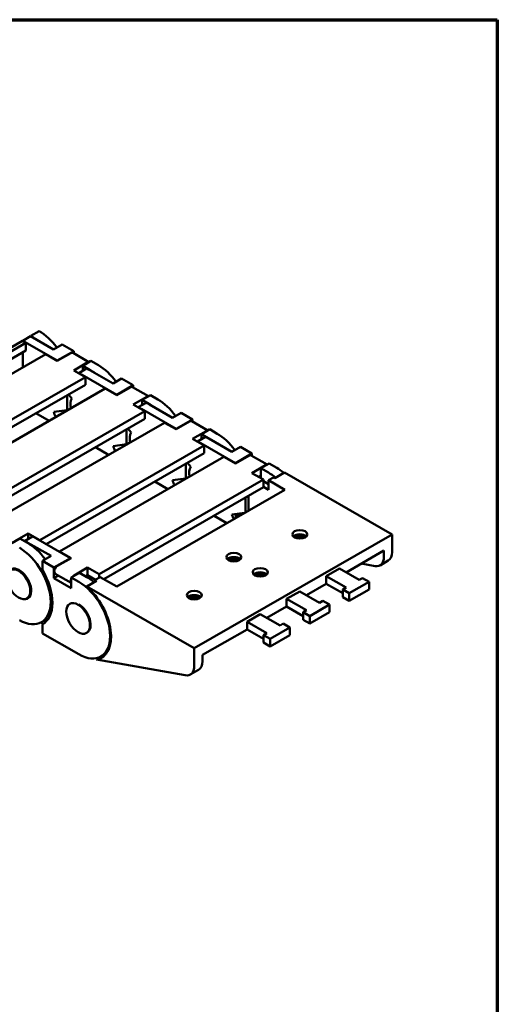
# Model space of a CAD drawing. Header units: millimetres. Extents: x 12 to 512, y 12 to 370.
# Tile 10 of 10: x 449 to 512, y 227 to 359. Entities that reach past the tile are written whole.
import ezdxf

# ---------------------------------------------------------------- set-up
doc = ezdxf.new("R2010")
doc.units = ezdxf.units.MM
doc.header["$LTSCALE"] = 1.25
doc.layers.get('0').update_dxf_attribs({"lineweight": 25})
doc.layers.add('경계(ISO)', color=7, linetype='Continuous', lineweight=70)
doc.layers.add('외형선(ISO)', color=7, linetype='Continuous', lineweight=50)

# ---------------------------------------------------------------- blocks, each defined once
blk = doc.blocks.new('경계 도면틀')
at = {"layer": '경계(ISO)'}
for p, q in [((230, 287), (410, 287)), ((410, 287), (410, 10))]:
    blk.add_line(p, q, dxfattribs=at)

msp = doc.modelspace()

# ---------------------------------------------------------------- linework, layer by layer
at = {"layer": '외형선(ISO)'}
for p, q in [((450.04, 316.375), (451.144, 317.011)), ((426.882, 303.039), (448.891, 315.713)), ((449.368, 315.438), (427.359, 302.764)), ((448.891, 315.713), (449.368, 315.438)), ((448.935, 315.738), (449.995, 316.349)), ((453.566, 313.071), (448.935, 315.738)), ((448.935, 315.688), (448.935, 315.738)), ((449.368, 315.438), (449.368, 314.416)), ((449.995, 316.349), (453.08, 314.573)), ((450.04, 316.324), (450.04, 316.375)), ((449.368, 314.416), (428.202, 302.228)), ((448.935, 312.135), (448.935, 314.167)), ((453.08, 314.573), (454.229, 315.235)), ((455.776, 314.344), (453.566, 313.071)), ((453.566, 313.021), (455.378, 314.064)), ((454.229, 315.235), (455.776, 314.344)), ((457.814, 312.871), (455.69, 314.095)), ((455.776, 314.045), (455.776, 314.344)), ((452.019, 313.911), (430.011, 301.237)), ((452.019, 313.911), (453.566, 313.021)), ((453.566, 313.071), (453.566, 313.021)), ((457.588, 312.791), (455.776, 311.748)), ((456.969, 312.384), (458.074, 313.021)), ((458.074, 313.021), (459.09, 312.435)), ((455.776, 311.748), (457.323, 310.857)), ((456.439, 311.39), (457.499, 312.001)), ((456.439, 311.39), (456.439, 311.366)), ((456.969, 312.384), (456.969, 311.696)), ((457.985, 311.799), (456.969, 312.384)), ((457.941, 311.774), (461.035, 309.992)), ((457.323, 310.857), (435.314, 298.183)), ((461.521, 308.49), (456.881, 311.163)), ((457.323, 310.857), (457.323, 309.835)), ((461.035, 309.992), (462.184, 310.654)), ((462.184, 310.654), (463.731, 309.763)), ((457.323, 309.835), (436.157, 297.647)), ((459.974, 309.33), (437.966, 296.656)), ((459.974, 309.33), (461.521, 308.44)), ((463.731, 309.763), (461.521, 308.49)), ((461.521, 308.44), (463.333, 309.483)), ((465.769, 308.29), (463.645, 309.514)), ((463.731, 309.464), (463.731, 309.763)), ((454.892, 308.436), (454.892, 306.432)), ((455.522, 307.998), (455.082, 308.545)), ((461.521, 308.49), (461.521, 308.44)), ((465.543, 308.211), (463.731, 307.167)), ((464.924, 307.803), (466.029, 308.44)), ((464.924, 307.803), (464.924, 307.115)), ((465.94, 307.218), (464.924, 307.803)), ((466.029, 308.44), (467.045, 307.854)), ((465.278, 306.276), (443.269, 293.602)), ((454.892, 306.432), (453.083, 306.196)), ((454.892, 306.432), (455.367, 306.705)), ((463.731, 307.167), (465.278, 306.276)), ((464.394, 306.809), (465.454, 307.42)), ((464.394, 306.809), (464.394, 306.785)), ((469.476, 303.91), (464.836, 306.582)), ((465.278, 306.276), (465.278, 305.254)), ((465.896, 307.193), (468.99, 305.411)), ((465.278, 305.254), (444.112, 293.066)), ((452.476, 305.013), (450.712, 306.029)), ((468.99, 305.411), (470.139, 306.073)), ((471.686, 305.182), (469.476, 303.91)), ((469.476, 303.859), (471.288, 304.902)), ((470.139, 306.073), (471.686, 305.182)), ((473.724, 303.709), (471.6, 304.933)), ((471.686, 304.883), (471.686, 305.182)), ((467.929, 304.749), (445.92, 292.075)), ((462.847, 303.855), (462.847, 301.851)), ((463.477, 303.417), (463.037, 303.964)), ((467.929, 304.749), (469.476, 303.859)), ((469.476, 303.91), (469.476, 303.859)), ((473.498, 303.63), (471.686, 302.586)), ((472.879, 303.222), (473.984, 303.859)), ((473.984, 303.859), (475, 303.273)), ((471.686, 302.586), (473.232, 301.695)), ((472.349, 302.228), (473.409, 302.839)), ((472.349, 302.228), (472.349, 302.204)), ((472.879, 303.222), (472.879, 302.534)), ((473.895, 302.637), (472.879, 303.222)), ((473.851, 302.612), (476.945, 300.83)), ((473.232, 301.695), (451.224, 289.021)), ((460.431, 300.432), (458.667, 301.448)), ((462.847, 301.851), (461.038, 301.615)), ((462.847, 301.851), (463.322, 302.124)), ((477.431, 299.329), (472.791, 302.001)), ((473.232, 301.695), (473.232, 300.673)), ((476.945, 300.83), (478.094, 301.492)), ((478.094, 301.492), (479.641, 300.601)), ((473.232, 300.673), (452.067, 288.485)), ((475.884, 300.168), (453.875, 287.494)), ((475.884, 300.168), (477.431, 299.278)), ((479.641, 300.601), (477.431, 299.329)), ((477.431, 299.278), (479.243, 300.321)), ((481.679, 299.128), (479.555, 300.352)), ((479.641, 300.302), (479.641, 300.601)), ((470.802, 299.274), (470.802, 297.27)), ((471.432, 298.836), (470.992, 299.383)), ((477.431, 299.329), (477.431, 299.278)), ((481.453, 299.049), (479.641, 298.005)), ((480.834, 298.641), (481.939, 299.278)), ((480.834, 298.641), (480.834, 297.318)), ((481.85, 298.056), (480.834, 298.641)), ((481.939, 299.278), (482.955, 298.692)), ((481.187, 297.114), (459.179, 284.44)), ((468.386, 295.851), (466.622, 296.867)), ((470.802, 297.27), (468.993, 297.034)), ((470.802, 297.27), (471.276, 297.543)), ((479.641, 298.005), (481.187, 297.114)), ((480.834, 297.67), (480.528, 297.494)), ((481.187, 297.114), (481.187, 296.093)), ((481.187, 296.906), (481.85, 296.524)), ((482.513, 297.42), (481.85, 297.038)), ((481.85, 297.038), (481.85, 295.761)), ((481.85, 297.038), (484.06, 295.766)), ((482.693, 297.317), (482.513, 297.42)), ((484.019, 298.08), (482.693, 297.317)), ((498.423, 289.785), (484.019, 298.08)), ((481.187, 296.093), (459.801, 283.777)), ((461.521, 282.786), (484.06, 295.766)), ((481.85, 295.761), (481.187, 296.142)), ((478.757, 294.693), (478.757, 292.712)), ((479.199, 294.947), (479.199, 292.966)), ((476.297, 291.295), (474.577, 292.286)), ((478.706, 292.682), (476.948, 292.453)), ((477.396, 292.194), (478.059, 292.576)), ((477.627, 292.061), (477.396, 292.194)), ((478.059, 292.576), (478.29, 292.443)), ((448.572, 289.225), (447.467, 288.589)), ((447.865, 288.869), (449.677, 289.912)), ((449.589, 288.64), (448.572, 289.225)), ((450.252, 289.503), (449.191, 288.893)), ((449.677, 289.912), (449.677, 289.173)), ((449.677, 289.912), (451.224, 289.021)), ((455.334, 286.604), (450.693, 289.276)), ((451.224, 289.021), (451.224, 288.971)), ((471.907, 274.515), (498.423, 289.785)), ((486.712, 289.453), (486.712, 289.354)), ((498.423, 287.411), (498.423, 289.785)), ((449.191, 288.893), (449.191, 288.869)), ((449.633, 288.665), (452.726, 286.884)), ((452.726, 286.884), (451.577, 286.222)), ((453.124, 285.331), (455.334, 286.604)), ((455.422, 286.604), (453.61, 285.56)), ((453.875, 287.494), (455.422, 286.604)), ((453.875, 287.494), (453.875, 287.444)), ((455.334, 286.604), (455.334, 286.553)), ((492.239, 284.691), (497.318, 287.616)), ((497.318, 287.616), (497.318, 286.775)), ((451.577, 286.222), (453.124, 285.331)), ((451.577, 286.222), (451.577, 285.017)), ((453.124, 283.901), (453.124, 285.331)), ((455.82, 284.288), (457.632, 285.331)), ((457.632, 285.331), (457.632, 284.309)), ((457.632, 285.331), (459.179, 284.44)), ((491.352, 285.202), (489.584, 284.184)), ((494.004, 283.675), (491.352, 285.202)), ((496.126, 285.529), (494.268, 285.859)), ((497.903, 286.262), (496.798, 285.626)), ((453.738, 284.254), (453.124, 283.901)), ((455.422, 282.577), (453.124, 283.901)), ((453.298, 284.508), (455.422, 283.285)), ((456.527, 284.644), (455.422, 284.008)), ((455.422, 284.008), (455.422, 282.577)), ((455.422, 284.008), (456.439, 283.423)), ((457.544, 284.059), (456.527, 284.644)), ((457.37, 284.159), (457.632, 284.309)), ((457.632, 284.309), (458.689, 283.7)), ((458.276, 283.938), (457.991, 283.774)), ((459.311, 284.059), (458.649, 283.677)), ((458.649, 283.677), (458.649, 283.47)), ((458.649, 283.677), (458.828, 283.574)), ((459.179, 284.44), (459.179, 283.982)), ((459.311, 284.059), (461.521, 282.786)), ((489.584, 284.184), (489.584, 283.162)), ((489.584, 284.184), (492.236, 282.657)), ((494.446, 283.93), (494.004, 283.675)), ((495.329, 283.421), (494.446, 283.93)), ((458.828, 283.574), (457.502, 282.81)), ((471.907, 274.515), (457.502, 282.81)), ((486.936, 281.637), (489.584, 283.162)), ((489.584, 283.162), (491.794, 281.89)), ((492.236, 282.657), (491.794, 282.403)), ((491.794, 281.381), (491.794, 282.403)), ((491.794, 282.403), (492.678, 281.894)), ((492.678, 281.894), (495.329, 283.421)), ((492.678, 280.872), (495.329, 282.399)), ((495.329, 282.399), (495.329, 283.421)), ((449.839, 281.406), (449.487, 281.203)), ((486.049, 282.148), (484.281, 281.13)), ((484.281, 281.13), (484.281, 280.108)), ((484.281, 281.13), (486.933, 279.603)), ((488.7, 280.621), (486.049, 282.148)), ((491.794, 281.381), (492.678, 280.872)), ((492.678, 280.872), (492.678, 281.894)), ((455.316, 280.518), (455.227, 280.467)), ((481.633, 278.583), (484.281, 280.108)), ((484.281, 280.108), (486.491, 278.836)), ((487.375, 278.84), (490.026, 280.367)), ((489.142, 280.876), (488.7, 280.621)), ((490.026, 280.367), (489.142, 280.876)), ((490.026, 279.345), (490.026, 280.367)), ((452.424, 278.567), (451.447, 278.004)), ((480.745, 279.094), (478.978, 278.076)), ((483.397, 277.567), (480.745, 279.094)), ((486.933, 279.603), (486.491, 279.349)), ((486.491, 278.327), (486.491, 279.349)), ((486.491, 279.349), (487.375, 278.84)), ((487.375, 277.818), (490.026, 279.345)), ((487.375, 277.818), (487.375, 278.84)), ((451.678, 277.779), (451.365, 277.959)), ((451.628, 277.748), (451.577, 277.719)), ((451.577, 277.719), (451.577, 276.514)), ((478.978, 278.076), (478.978, 277.054)), ((478.978, 278.076), (481.629, 276.549)), ((482.071, 275.786), (484.723, 277.313)), ((483.839, 277.822), (483.397, 277.567)), ((484.723, 277.313), (483.839, 277.822)), ((484.723, 276.291), (484.723, 277.313)), ((486.491, 278.327), (487.375, 277.818)), ((456.439, 273.714), (451.577, 276.514)), ((457.571, 276.624), (457.473, 276.568)), ((473.011, 273.618), (478.978, 277.054)), ((478.978, 277.054), (481.187, 275.782)), ((481.629, 276.549), (481.187, 276.295)), ((481.187, 275.273), (481.187, 276.295)), ((481.187, 276.295), (482.071, 275.786)), ((482.071, 274.764), (484.723, 276.291)), ((482.071, 274.764), (482.071, 275.786)), ((471.907, 272.141), (471.907, 274.515)), ((481.187, 275.273), (482.071, 274.764)), ((458.811, 273.013), (460.053, 273.728)), ((460.155, 273.857), (459.402, 273.423)), ((460.098, 273.783), (460.044, 273.793)), ((473.011, 273.618), (473.011, 272.777)), ((458.811, 273.013), (470.714, 270.895)), ((471.386, 270.992), (472.491, 271.629))]:
    msp.add_line(p, q, dxfattribs=at)
for centre, major_axis, ratio, start_param, end_param in [((451.135, 312.162), (2.963, -5.145), 0.5780931, 1.7603853, 2.355963), ((450.031, 311.526), (-2.963, 5.145), 0.5780931, 5.3547791, 5.4975557), ((455.378, 313.553), (0.312, 0.542), 0.5780931, 0, 0.7834645), ((457.588, 312.281), (0.312, 0.542), 0.5780931, 0.333324, 0.7834645), ((456.881, 306.309), (-2.963, 5.145), 0.5780931, 5.4997209, 5.6051794), ((457.941, 306.919), (2.963, -5.145), 0.5780931, 2.3581282, 2.4635867), ((457.985, 306.945), (-2.963, 5.145), 0.5780931, 5.3547791, 5.4997209), ((459.09, 307.581), (2.963, -5.145), 0.5780931, 1.7603853, 2.3581282), ((463.333, 308.972), (0.312, 0.542), 0.5780931, 0, 0.7834645), ((456.881, 306.309), (-1.107, 1.923), 0.5780931, 0.2637331, 1.065077), ((465.543, 307.7), (0.312, 0.542), 0.5780931, 0.333324, 0.7834645), ((467.045, 303), (2.963, -5.145), 0.5780931, 1.7603853, 2.3581282), ((456.881, 306.309), (3.025, -5.254), 0.5780931, 4.4113368, 4.5341529), ((457.985, 306.945), (-3.025, 5.254), 0.5780931, 1.354549, 1.3925602), ((464.836, 301.728), (-2.963, 5.145), 0.5780931, 5.4997209, 5.6051794), ((465.896, 302.338), (2.963, -5.145), 0.5780931, 2.3581282, 2.4635867), ((465.94, 302.364), (-2.963, 5.145), 0.5780931, 5.3547791, 5.4997209), ((471.288, 304.391), (0.312, 0.542), 0.5780931, 0, 0.7834645), ((473.498, 303.119), (0.312, 0.542), 0.5780931, 0.333324, 0.7834645), ((464.836, 301.728), (-1.107, 1.923), 0.5780931, 0.2637331, 1.065077), ((472.791, 297.147), (-2.963, 5.145), 0.5780931, 5.4997209, 5.6051794), ((473.851, 297.757), (2.963, -5.145), 0.5780931, 2.3581282, 2.4635867), ((473.895, 297.783), (-2.963, 5.145), 0.5780931, 5.3547791, 5.4997209), ((475, 298.419), (2.963, -5.145), 0.5780931, 1.7603853, 2.3581282), ((464.836, 301.728), (3.025, -5.254), 0.5780931, 4.4113368, 4.5341529), ((465.94, 302.364), (-3.025, 5.254), 0.5780931, 1.354549, 1.3925602), ((479.243, 299.81), (0.312, 0.542), 0.5780931, 0, 0.7834645), ((472.791, 297.147), (-1.107, 1.923), 0.5780931, 0.2637331, 1.065077), ((481.453, 298.538), (0.312, 0.542), 0.5780931, 0.333324, 0.7834645), ((482.955, 293.838), (2.963, -5.145), 0.5780931, 2.1290781, 2.3581282), ((472.791, 297.147), (3.025, -5.254), 0.5780931, 4.4113368, 4.5341529), ((473.895, 297.783), (-3.025, 5.254), 0.5780931, 1.354549, 1.3925602), ((481.85, 293.202), (-2.963, 5.145), 0.5780931, 5.2706707, 5.4997209), ((480.745, 292.566), (3.025, -5.254), 0.5780931, 4.4113368, 4.5267429), ((480.966, 292.693), (-2.963, 5.145), 0.5780931, 1.3415937, 1.3812074), ((481.85, 293.202), (-3.025, 5.254), 0.5780931, 1.354549, 1.3851502), ((450.693, 284.422), (-2.963, 5.145), 0.5780931, 5.4997209, 5.6051794), ((486.049, 289.223), (-1, 0), 0.5758617, 3.6514121, 5.7733659), ((486.049, 288.252), (2.187, 0), 0.5758617, 1.2039411, 1.9376516), ((448.484, 283.149), (2.963, -5.145), 0.5780931, 5.4997209, 8.6413135), ((449.633, 283.811), (2.963, -5.145), 0.5780931, 2.3581282, 2.4635867), ((449.589, 283.786), (-2.963, 5.145), 0.5780931, 4.9019779, 5.4997209), ((477.21, 286.169), (-1, 0), 0.5758617, 3.6514121, 5.7733659), ((477.21, 285.198), (2.188, 0), 0.5758617, 1.2039411, 1.9376516), ((495.55, 287.793), (1.248, -2.166), 0.5780931, 5.8312194, 7.0705172), ((496.655, 288.429), (1.248, -2.166), 0.5780931, 0, 0.7873319), ((448.484, 283.149), (-1.123, 1.95), 0.5780931, 2.742563, 6.682215), ((448.484, 283.149), (3.119, -5.416), 0.5780931, 6.2751183, 7.865916), ((453.61, 285.049), (-0.312, -0.542), 0.5780931, 3.9250571, 6.2831853), ((455.82, 283.777), (-0.312, -0.542), 0.5780931, 5.0448266, 5.9468802), ((455.82, 283.777), (0.312, 0.542), 0.5780931, 0.7834645, 1.2336049), ((457.544, 279.205), (-2.963, 5.145), 0.5780931, 5.2706707, 5.4997209), ((480.745, 284.133), (-1, 0), 0.5758617, 3.6514121, 5.7733659), ((480.745, 283.162), (2.187, 0), 0.5758617, 1.2039411, 1.9376516), ((456.439, 278.568), (2.963, -5.145), 0.5780931, 5.4997209, 8.6413135), ((456.439, 278.568), (3.057, -5.308), 0.5780931, 6.0792908, 8.3932421), ((471.907, 281.079), (-1, 0), 0.5758617, 3.6514121, 5.7733659), ((471.907, 280.108), (2.187, 0), 0.5758617, 1.2039411, 1.9376516), ((456.439, 278.568), (1.123, -1.95), 0.5780931, 6.2751457, 8.6413364), ((470.139, 273.159), (1.248, -2.166), 0.5780931, 5.8312194, 7.0705172), ((471.244, 273.795), (1.248, -2.166), 0.5780931, 0, 0.7873319)]:
    msp.add_ellipse(centre, major_axis=major_axis, ratio=ratio, start_param=start_param, end_param=end_param, dxfattribs=at)
for centre, major_axis, ratio in [((486.049, 289.785), (-1, 0), 0.5758617), ((477.21, 286.731), (-1, 0), 0.5758617), ((448.395, 283.098), (-1.092, 1.896), 0.5780931), ((480.745, 284.695), (-1, 0), 0.5758617), ((471.907, 281.641), (-1, 0), 0.5758617), ((456.35, 278.517), (-1.123, 1.95), 0.5780931)]:
    msp.add_ellipse(centre, major_axis=major_axis, ratio=ratio, dxfattribs=at)

# ---------------------------------------------------------------- block references
at = {"xscale": 1.25, "yscale": 1.25, "zscale": 1.25}
msp.add_blockref('경계 도면틀', (0, 0), dxfattribs=at)

doc.saveas('drawing.dxf')
